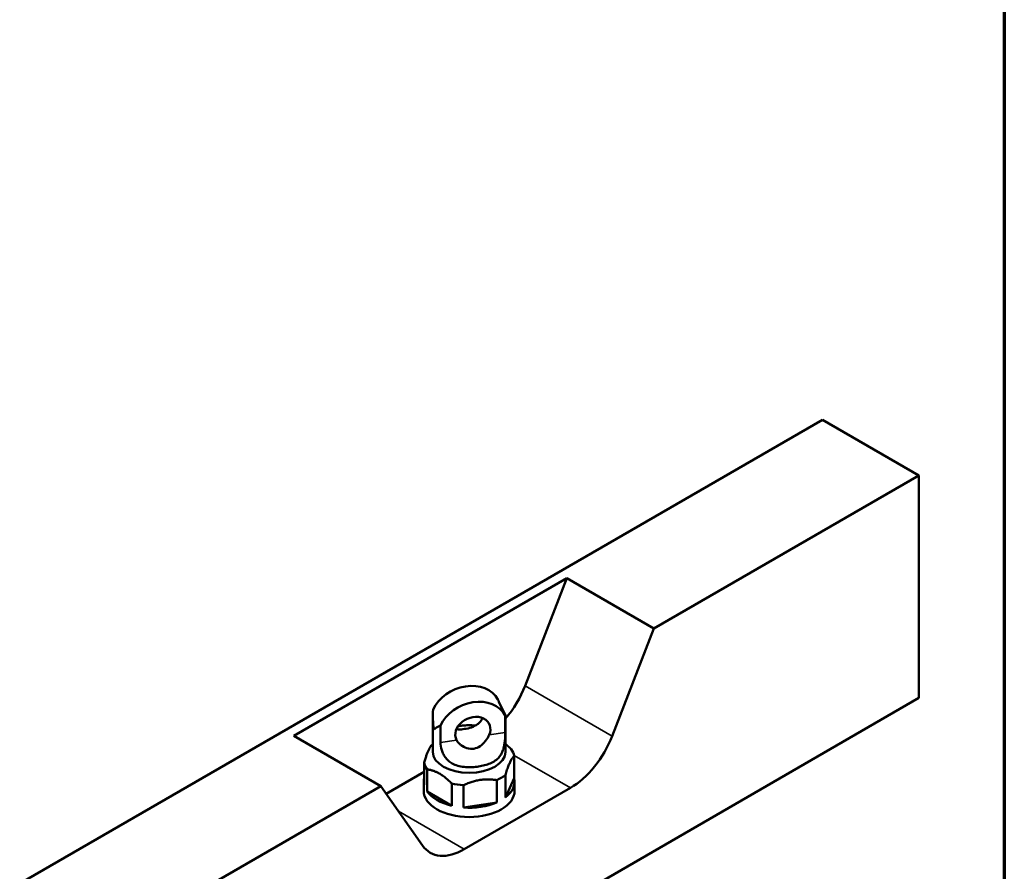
# Paper-space layout 'Sheet_1' of a CAD drawing. Header units: millimetres. Extents: x 0.8 to 58.3, y 0.8 to 58.3.
# Tile 3 of 4: x 41.2 to 58.3, y 12.5 to 27.3. Entities that reach past the tile are written whole.
import ezdxf

# ---------------------------------------------------------------- set-up
doc = ezdxf.new("R2010")
doc.units = ezdxf.units.MM
for name, color, linetype, lineweight in [('Border (ISO)', 7, 'Continuous', 70), ('Visible (ISO)', 7, 'Continuous', 50), ('Visible Narrow (ISO)', 7, 'Continuous', 35)]:
    doc.layers.add(name, color=color, linetype=linetype, lineweight=lineweight)

# ---------------------------------------------------------------- blocks, each defined once
blk = doc.blocks.new('Borders Chauvet')
at = {"layer": 'Border (ISO)'}
blk.add_line((58.268, 58.268), (58.268, 0.787), dxfattribs=at)

psp = doc.layouts.new('Sheet_1')

# ---------------------------------------------------------------- linework, layer by layer
at = {"layer": 'Visible (ISO)'}
for p, q in [((55.119, 20.359), (41.205, 12.326)), ((56.789, 19.395), (55.119, 20.359)), ((52.196, 16.743), (56.789, 19.395)), ((56.789, 15.538), (56.789, 19.395)), ((45.954, 14.882), (50.686, 17.615)), ((50.686, 17.615), (49.963, 15.751)), ((52.196, 16.743), (50.686, 17.615)), ((52.196, 16.743), (51.473, 14.879)), ((56.789, 15.538), (42.875, 7.504)), ((49.51, 15.474), (49.622, 15.232)), ((48.365, 15.221), (48.365, 14.605)), ((49.618, 15.238), (49.618, 14.941)), ((49.624, 15.221), (49.624, 14.605)), ((48.498, 14.767), (48.498, 15.065)), ((47.463, 14.011), (45.954, 14.882)), ((49.775, 14.535), (49.775, 14.149)), ((48.213, 14.419), (48.213, 14.033)), ((48.213, 14.258), (47.556, 13.879)), ((48.268, 13.916), (48.268, 14.302)), ((49.621, 13.815), (49.621, 14.201)), ((42.875, 11.362), (47.463, 14.011)), ((48.187, 12.982), (47.463, 14.011)), ((48.207, 14.091), (48.207, 13.93)), ((48.691, 14.057), (48.691, 13.672)), ((48.894, 13.64), (48.894, 14.026)), ((49.472, 14.115), (49.472, 13.73)), ((49.621, 13.815), (49.775, 14.149)), ((49.782, 14.091), (49.782, 13.93)), ((48.268, 13.916), (48.691, 13.672)), ((50.749, 13.979), (48.91, 12.917)), ((48.894, 13.64), (49.472, 13.73))]:
    psp.add_line(p, q, dxfattribs=at)
for centre, major_axis, ratio, start_param, end_param in [((48.931, 15.225), (0.571, 0.265), 0.788675, 0.050431, 2.389403), ((49.24, 15.815), (-0.591, -1.023), 0.57735, 1.264189, 1.832596), ((49.058, 14.95), (0.571, 0.265), 0.788675, 0.050431, 2.389403), ((48.994, 15.088), (-0.19, 0.861), 0.697902, 5.018728, 5.069159), ((48.994, 15.088), (-0.19, 0.861), 0.697902, 1.124946, 1.526256), ((49.058, 14.95), (0.286, 0.133), 0.788675, 5.54791, 9.458295), ((48.931, 15.225), (0.286, 0.133), 0.788675, 5.547909, 5.628358), ((48.994, 15.088), (0.629, 0.139), 0.201906, 6.238645, 6.378156), ((48.994, 15.088), (0.629, 0.139), 0.201906, 2.433943, 2.835253), ((50.749, 14.944), (-0.591, -1.023), 0.57735, 0.785398, 1.832596), ((48.994, 14.605), (0.63, 0), 0.57735, 3.141593, 6.283185), ((48.994, 14.477), (0.787, 0), 0.57735, 0.127961, 0.395637), ((48.994, 14.477), (-0.787, 0), 0.57735, 0.127961, 0.395637), ((48.994, 14.477), (-0.787, 0), 0.57735, 2.222356, 2.490033), ((48.994, 14.091), (-0.787, 0), 0.57735, 6.155224, 6.411147), ((48.994, 14.477), (-0.787, 0), 0.57735, 1.175159, 1.442835), ((48.994, 14.091), (0.787, 0), 0.57735, 5.631625, 6.411147), ((48.994, 13.93), (0.787, 0), 0.57735, 3.141593, 6.283185), ((48.994, 14.091), (-0.787, 0), 0.57735, 0.395637, 1.175159), ((48.994, 14.091), (-0.787, 0), 0.57735, 1.442835, 2.222356), ((48.91, 13.882), (-0.591, -1.023), 0.57735, 6.021386, 7.068584)]:
    psp.add_ellipse(centre, major_axis=major_axis, ratio=ratio, start_param=start_param, end_param=end_param, dxfattribs=at)
for points, knots in [([(49.213, 15.172), (49.211, 15.168), (49.209, 15.165), (49.2, 15.146), (49.19, 15.131), (49.165, 15.104), (49.151, 15.092), (49.108, 15.061), (49.072, 15.043), (48.995, 15.016), (48.953, 15.007), (48.877, 14.995), (48.839, 14.992), (48.794, 14.995), (48.784, 14.996), (48.774, 14.998)], [-5.549832, -5.549832, -5.549832, -5.549832, -5.516355, -5.516355, -5.371698, -5.371698, -5.227041, -5.227041, -4.927212, -4.927212, -4.627383, -4.627383, -4.327554, -4.327554, -4.233754, -4.233754, -4.233754, -4.233754]), ([(48.802, 15.049), (48.812, 15.051), (48.822, 15.053), (48.863, 15.059), (48.896, 15.062), (48.964, 15.066), (48.999, 15.066), (49.057, 15.064), (49.081, 15.063), (49.105, 15.061)], [-6.8627027, -6.8627027, -6.8627027, -6.8627027, -6.7848546, -6.7848546, -6.537947, -6.537947, -6.2910393, -6.2910393, -6.1197159, -6.1197159, -6.1197159, -6.1197159]), ([(48.498, 14.767), (48.498, 14.727), (48.505, 14.68), (48.528, 14.609), (48.537, 14.586), (48.56, 14.541), (48.574, 14.519), (48.605, 14.478), (48.626, 14.457), (48.671, 14.42), (48.696, 14.405), (48.783, 14.361), (48.857, 14.345), (48.972, 14.338), (49.01, 14.338), (49.086, 14.342), (49.123, 14.346), (49.192, 14.357), (49.228, 14.364), (49.296, 14.382), (49.329, 14.393), (49.423, 14.432), (49.476, 14.468), (49.531, 14.534), (49.545, 14.555), (49.569, 14.603), (49.579, 14.629), (49.593, 14.677), (49.599, 14.701), (49.607, 14.751), (49.61, 14.777), (49.617, 14.852), (49.618, 14.901), (49.618, 14.941)], [-6.782776, -6.782776, -6.782776, -6.782776, -6.410433, -6.410433, -6.224261, -6.224261, -6.03809, -6.03809, -5.829904, -5.829904, -5.621718, -5.621718, -5.071784, -5.071784, -4.796818, -4.796818, -4.521851, -4.521851, -4.246884, -4.246884, -3.971917, -3.971917, -3.421983, -3.421983, -3.213797, -3.213797, -3.005611, -3.005611, -2.81944, -2.81944, -2.633268, -2.633268, -2.260926, -2.260926, -2.260926, -2.260926]), ([(48.776, 14.81), (48.778, 14.807), (48.779, 14.804), (48.789, 14.788), (48.799, 14.773), (48.824, 14.746), (48.838, 14.734), (48.881, 14.7), (48.917, 14.681), (48.994, 14.657), (49.036, 14.654), (49.112, 14.666), (49.15, 14.681), (49.218, 14.727), (49.249, 14.757), (49.285, 14.803), (49.297, 14.82), (49.318, 14.854), (49.328, 14.871), (49.337, 14.89), (49.339, 14.894), (49.34, 14.898)], [-5.549832, -5.549832, -5.549832, -5.549832, -5.516355, -5.516355, -5.371698, -5.371698, -5.227041, -5.227041, -4.927212, -4.927212, -4.627383, -4.627383, -4.327554, -4.327554, -4.027725, -4.027725, -3.883068, -3.883068, -3.738411, -3.738411, -3.704933, -3.704933, -3.704933, -3.704933])]:
    psp.add_open_spline(points, degree=3, knots=knots, dxfattribs=at)
for points, weights in [([(48.337, 14.716), (48.277, 14.632), (48.213, 14.419)], [1.02514225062, 1.06552563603, 1]), ([(48.365, 14.74), (48.351, 14.729), (48.337, 14.716)], [1.03209009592, 1.02901485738, 1.02527295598]), ([(49.624, 14.741), (49.671, 14.702), (49.721, 14.652)], [1.02790481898, 1.01790740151, 1]), ([(49.621, 14.201), (49.698, 14.461), (49.775, 14.535)], [1, 1.08108108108, 1]), ([(48.691, 14.057), (48.479, 14.272), (48.268, 14.302)], [1, 1.08108108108, 1]), ([(49.472, 14.115), (49.183, 14.163), (48.894, 14.026)], [1.33766233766, 1.44612144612, 1.33766233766])]:
    psp.add_rational_spline(points, weights, degree=2, dxfattribs=at)
at = {"layer": 'Visible Narrow (ISO)'}
for p, q in [((51.473, 14.879), (49.963, 15.751)), ((49.34, 14.898), (49.618, 14.941)), ((48.498, 14.767), (48.776, 14.81)), ((50.749, 13.979), (49.774, 14.543)), ((48.91, 12.917), (47.769, 13.576))]:
    psp.add_line(p, q, dxfattribs=at)

# ---------------------------------------------------------------- block references
psp.add_blockref('Borders Chauvet', (0, 0))

doc.saveas('drawing.dxf')
